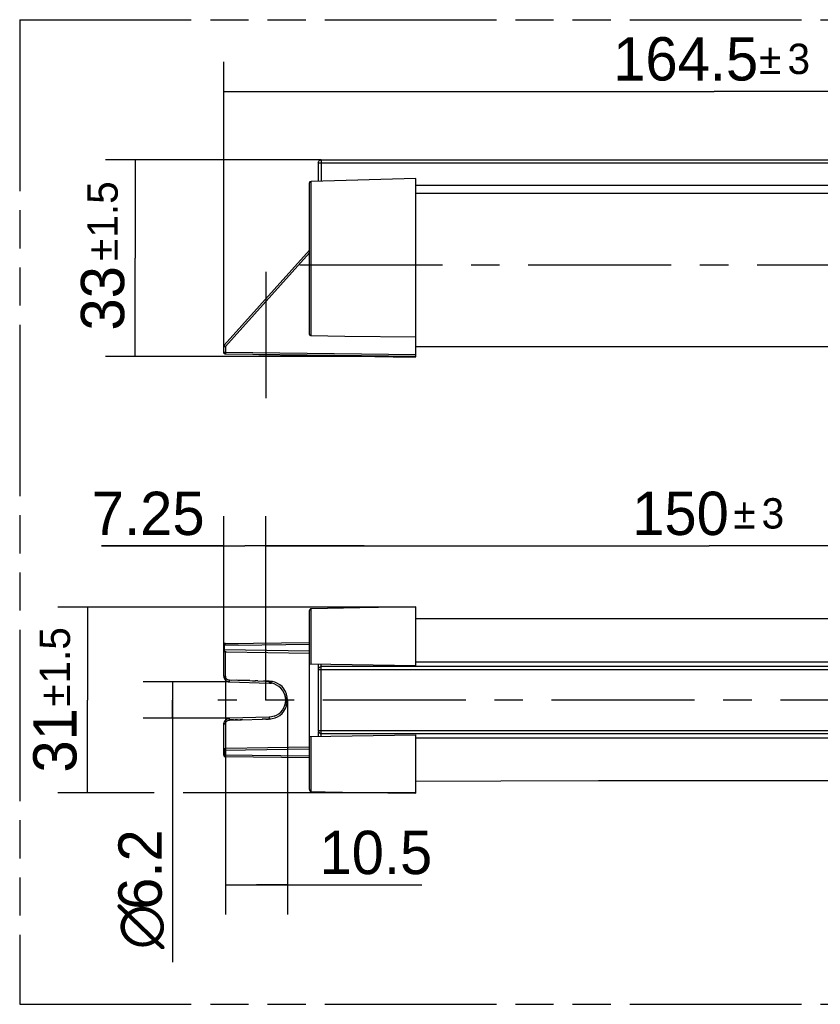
# Model space of a CAD drawing. Header units: millimetres. Extents: x 0 to 210, y 0 to 297.
# Tile 3 of 13: x 50 to 90, y 132 to 182. Entities that reach past the tile are written whole.
import ezdxf
from ezdxf.enums import TextEntityAlignment as Align

# ---------------------------------------------------------------- set-up
doc = ezdxf.new("R2010")
doc.units = ezdxf.units.MM
doc.header["$LTSCALE"] = 19.36
doc.linetypes.add('CENTER', pattern=[0.6, 0.375, -0.075, 0.075, -0.075])
doc.linetypes.add('PHANTOM', pattern=[0.8, 0.45, -0.05, 0.1, -0.05, 0.1, -0.05])
doc.layers.get('0').update_dxf_attribs({"linetype": 'CONTINUOUS'})
for name, color, linetype in [('DEFAULT_3', 7, 'PHANTOM'), ('Z_AXIS', 7, 'CONTINUOUS'), ('Z_DIM_2D', 7, 'CONTINUOUS')]:
    doc.layers.add(name, color=color, linetype=linetype)
doc.styles.add('TEXTSTYLE_3', font='tridonic-metric-print-light.otf')
doc.styles.add('TEXTSTYLE_4', font='gdt', dxfattribs={"width": 0.7})
doc.dimstyles.new('DIMSTYLE_1', dxfattribs={"dimtxt": 2.2, "dimasz": 3.5, "dimexe": 1.5, "dimexo": 0, "dimgap": 0.55, "dimtad": 1, "dimlfac": 3.333333, "dimdsep": 46, "dimtxsty": 'TEXTSTYLE_3', "dimblk": '_FILLED', "dimblk1": '_FILLED', "dimblk2": '_FILLED', "dimcen": 0.09, "dimclrt": 5, "dimadec": 4, "dimazin": 2, "dimtp": 3, "dimtm": 3, "dimtfac": 1, "dimtofl": 0, "dimtmove": 0, "dimatfit": 3, "dimldrblk": '_FILLED', "dimfxl": 0, "dimtolj": 1, "dimarcsym": 0})
doc.dimstyles.new('DIMSTYLE_2', dxfattribs={"dimtxt": 2.2, "dimasz": 3.5, "dimexe": 1.5, "dimexo": 0, "dimgap": 0.55, "dimtad": 1, "dimdec": 1, "dimlfac": 3.333333, "dimdsep": 46, "dimtxsty": 'TEXTSTYLE_3', "dimblk": '_FILLED', "dimblk1": '_FILLED', "dimblk2": '_FILLED', "dimcen": 0.09, "dimclrt": 5, "dimadec": 4, "dimazin": 2, "dimtol": 1, "dimtp": 3, "dimtm": 3, "dimtfac": 1, "dimtdec": 1, "dimtofl": 0, "dimtmove": 0, "dimatfit": 3, "dimldrblk": '_FILLED', "dimfxl": 0, "dimtolj": 1, "dimarcsym": 0})
doc.dimstyles.new('DIMSTYLE_3', dxfattribs={"dimtxt": 2.2, "dimasz": 3.5, "dimexe": 1.5, "dimexo": 0, "dimgap": 0.55, "dimtad": 1, "dimdec": 0, "dimlfac": 3.333333, "dimdsep": 46, "dimtxsty": 'TEXTSTYLE_3', "dimblk": '_FILLED', "dimblk1": '_FILLED', "dimblk2": '_FILLED', "dimcen": 0.09, "dimclrt": 5, "dimadec": 4, "dimazin": 2, "dimtol": 1, "dimtp": 1.5, "dimtm": 1.5, "dimtfac": 1, "dimtdec": 1, "dimtofl": 0, "dimtmove": 0, "dimatfit": 3, "dimldrblk": '_FILLED', "dimfxl": 0, "dimtolj": 1, "dimarcsym": 0})
doc.dimstyles.new('DIMSTYLE_7', dxfattribs={"dimtxt": 2.2, "dimasz": 3.5, "dimexe": 1.5, "dimexo": 0, "dimgap": 0.55, "dimtad": 1, "dimdec": 4, "dimlfac": 3.333333, "dimdsep": 46, "dimtxsty": 'TEXTSTYLE_3', "dimblk": '_FILLED', "dimblk1": '_FILLED', "dimblk2": '_FILLED', "dimcen": 0.09, "dimclrt": 5, "dimadec": 4, "dimazin": 2, "dimtp": 0.5, "dimtm": 0.5, "dimtfac": 1, "dimtdec": 4, "dimtofl": 0, "dimtmove": 0, "dimatfit": 3, "dimldrblk": '_FILLED', "dimfxl": 0, "dimtolj": 1, "dimarcsym": 0})
doc.dimstyles.new('DIMSTYLE_8', dxfattribs={"dimtxt": 2.2, "dimasz": 3.5, "dimexe": 1.5, "dimexo": 0, "dimgap": 0.55, "dimtad": 1, "dimdec": 1, "dimlfac": 3.333333, "dimdsep": 46, "dimtxsty": 'TEXTSTYLE_3', "dimblk": '_FILLED', "dimblk1": '_FILLED', "dimblk2": '_FILLED', "dimcen": 0.09, "dimclrt": 5, "dimadec": 4, "dimazin": 2, "dimtp": 0.2, "dimtm": 0.2, "dimtfac": 1, "dimtdec": 1, "dimtofl": 0, "dimtmove": 0, "dimatfit": 3, "dimldrblk": '_FILLED', "dimfxl": 0, "dimtolj": 1, "dimarcsym": 0})
doc.dimstyles.new('DIMSTYLE_9', dxfattribs={"dimtxt": 2.2, "dimasz": 3.5, "dimexe": 1.5, "dimexo": 0, "dimgap": 0.55, "dimtad": 1, "dimdec": 4, "dimlfac": 3.333333, "dimdsep": 46, "dimtxsty": 'TEXTSTYLE_3', "dimblk": '_FILLED', "dimblk1": '_FILLED', "dimblk2": '_FILLED', "dimcen": 0.09, "dimclrt": 5, "dimadec": 4, "dimazin": 2, "dimtol": 1, "dimtp": 3, "dimtm": 3, "dimtfac": 1, "dimtdec": 4, "dimtofl": 0, "dimtmove": 0, "dimatfit": 3, "dimldrblk": '_FILLED', "dimfxl": 0, "dimtolj": 1, "dimarcsym": 0})

# ---------------------------------------------------------------- blocks, each defined once
blk = doc.blocks.new('*D2')
at = {"layer": 'Z_DIM_2D', "color": 2, "linetype": 'Continuous', "transparency": 16777216}
for p, q in [((59.969, 150.326), (59.969, 157.111)), ((62.105, 150.326), (62.105, 157.111)), ((59.969, 155.611), (53.766, 155.611)), ((53.766, 155.611), (61.037, 155.611)), ((67.105, 155.611), (61.037, 155.611)), ((62.105, 155.611), (67.105, 155.611))]:
    blk.add_line(p, q, dxfattribs=at)
at = {"layer": 'Z_DIM_2D', "color": 5, "linetype": 'Continuous', "transparency": 16777216, "style": 'TEXTSTYLE_3'}
blk.add_text('7.25', height=2.2, dxfattribs=at).set_placement((58.998, 156.161), align=Align.RIGHT)
blk = doc.blocks.new('_FILLED')
at = {"color": 0, "linetype": 'ByBlock'}
blk.add_solid([(0, 0), (-1, 0.125), (-1, -0.125)], dxfattribs=at)
blk = doc.blocks.new('_NONE')
blk = doc.blocks.new('*D3')
at = {"layer": 'Z_DIM_2D', "color": 2, "linetype": 'Continuous', "transparency": 16777216}
for p, q in [((62.105, 147.777), (62.105, 157.111)), ((107.105, 149.497), (107.105, 157.111)), ((62.105, 155.611), (84.605, 155.611)), ((107.105, 155.611), (84.605, 155.611))]:
    blk.add_line(p, q, dxfattribs=at)
at = {"layer": 'Z_DIM_2D', "color": 5, "linetype": 'Continuous', "transparency": 16777216}
for s, height, style, p in [('150', 2.2, 'TEXTSTYLE_3', (83.157, 156.161)), ('`', 1.54, 'TEXTSTYLE_4', (86.399, 156.491)), ('3', 1.54, 'TEXTSTYLE_3', (87.846, 156.491))]:
    blk.add_text(s, height=height, dxfattribs=dict(at, style=style)).set_placement(p, align=Align.CENTER)
blk = doc.blocks.new('*D4')
at = {"layer": 'Z_DIM_2D', "color": 2, "linetype": 'Continuous', "transparency": 16777216}
for p, q in [((69.719, 152.493), (51.544, 152.493)), ((53.044, 152.493), (53.044, 147.777)), ((53.044, 143.061), (53.044, 147.777)), ((56.436, 143.061), (51.544, 143.061)), ((69.719, 143.061), (57.91, 143.061))]:
    blk.add_line(p, q, dxfattribs=at)
at = {"layer": 'Z_DIM_2D', "color": 5, "linetype": 'Continuous', "transparency": 16777216}
for s, height, style, p in [('1.5', 1.54, 'TEXTSTYLE_3', (52.164, 150.053)), ('`', 1.54, 'TEXTSTYLE_4', (52.164, 148.009)), ('31', 2.2, 'TEXTSTYLE_3', (52.494, 145.734))]:
    blk.add_text(s, height=height, rotation=90, dxfattribs=dict(at, style=style)).set_placement(p, align=Align.CENTER)
blk = doc.blocks.new('*D8')
at = {"layer": 'Z_DIM_2D', "color": 2, "linetype": 'Continuous', "transparency": 16777216}
for p, q in [((60.261, 148.699), (55.87, 148.699)), ((57.37, 148.699), (57.37, 147.777)), ((57.37, 146.855), (57.37, 147.777)), ((57.37, 147.777), (57.37, 134.476)), ((60.261, 146.855), (55.87, 146.855))]:
    blk.add_line(p, q, dxfattribs=at)
at = {"layer": 'Z_DIM_2D', "color": 5, "linetype": 'Continuous', "transparency": 16777216}
for s, style, p in [('6.2', 'TEXTSTYLE_3', (56.82, 141.217)), ('n', 'TEXTSTYLE_4', (56.82, 137.41))]:
    blk.add_text(s, height=2.2, rotation=90, dxfattribs=dict(at, style=style)).set_placement(p, align=Align.RIGHT)
blk = doc.blocks.new('*D9')
at = {"layer": 'Z_DIM_2D', "color": 2, "linetype": 'Continuous', "transparency": 16777216}
for p, q in [((60.057, 148.999), (60.057, 136.892)), ((63.208, 147.778), (63.208, 136.892)), ((60.057, 138.392), (61.632, 138.392)), ((63.208, 138.392), (61.632, 138.392)), ((61.632, 138.392), (70.022, 138.392))]:
    blk.add_line(p, q, dxfattribs=at)
at = {"layer": 'Z_DIM_2D', "color": 5, "linetype": 'Continuous', "transparency": 16777216, "style": 'TEXTSTYLE_3'}
blk.add_text('10.5', height=2.2, dxfattribs=at).set_placement((64.828, 138.942))
blk = doc.blocks.new('*D10')
at = {"layer": 'Z_DIM_2D', "color": 2, "linetype": 'Continuous', "transparency": 16777216}
for p, q in [((59.969, 165.44), (59.969, 180.192)), ((109.769, 165.44), (109.769, 180.192)), ((59.969, 178.692), (84.869, 178.692)), ((109.769, 178.692), (84.869, 178.692))]:
    blk.add_line(p, q, dxfattribs=at)
at = {"layer": 'Z_DIM_2D', "color": 5, "linetype": 'Continuous', "transparency": 16777216}
for s, height, style, p in [('164.5', 2.2, 'TEXTSTYLE_3', (83.421, 179.242)), ('`', 1.54, 'TEXTSTYLE_4', (87.715, 179.572)), ('3', 1.54, 'TEXTSTYLE_3', (89.163, 179.572))]:
    blk.add_text(s, height=height, dxfattribs=dict(at, style=style)).set_placement(p, align=Align.CENTER)
blk = doc.blocks.new('*D11')
at = {"layer": 'Z_DIM_2D', "color": 2, "linetype": 'Continuous', "transparency": 16777216}
for p, q in [((64.919, 175.218), (53.965, 175.218)), ((55.465, 175.218), (55.465, 170.225)), ((55.465, 165.232), (55.465, 170.225)), ((69.719, 165.232), (53.965, 165.232))]:
    blk.add_line(p, q, dxfattribs=at)
at = {"layer": 'Z_DIM_2D', "color": 5, "linetype": 'Continuous', "transparency": 16777216}
for s, height, style, p in [('1.5', 1.54, 'TEXTSTYLE_3', (54.585, 172.692)), ('`', 1.54, 'TEXTSTYLE_4', (54.585, 170.648)), ('33', 2.2, 'TEXTSTYLE_3', (54.915, 168.181))]:
    blk.add_text(s, height=height, rotation=90, dxfattribs=dict(at, style=style)).set_placement(p, align=Align.CENTER)

msp = doc.modelspace()

# ---------------------------------------------------------------- linework, layer by layer
at = {"color": 7, "linetype": 'Continuous'}
for p, q in [((64.76858, 175.067652), (64.76858, 174.128313)), ((64.892622, 175.214352), (64.91858, 175.217652)), ((64.91858, 175.217652), (104.81858, 175.217652)), ((100.01858, 151.90794), (69.71858, 151.90794)), ((64.76858, 149.618342), (64.76858, 146.227682)), ((64.89262, 149.472892), (64.91858, 149.476197)), ((104.81858, 149.476197), (64.91858, 149.476197)), ((64.76858, 146.177514), (64.76858, 145.935537)), ((64.816917, 146.125971), (64.840539, 146.105872)), ((64.892601, 146.080973), (64.91858, 146.077682)), ((64.91858, 146.077682), (104.81858, 146.077682)), ((69.71858, 143.668219), (74.03807, 143.682134)), ((74.03807, 143.682134), (78.990353, 143.692366)), ((78.990353, 143.692366), (82.90335, 143.696156)), ((82.90335, 143.696156), (86.776648, 143.696187)), ((86.776648, 143.696187), (91.695162, 143.690887))]:
    msp.add_line(p, q, dxfattribs=at)
at = {"color": 9, "linetype": 'Continuous'}
for p, q in [((64.76858, 175.067652), (104.96858, 175.067652)), ((64.91858, 175.217652), (64.91858, 174.13211)), ((64.407009, 166.277443), (64.407003, 174.119159)), ((100.01858, 173.912214), (69.71858, 173.912214)), ((78.227932, 173.505277), (69.71858, 173.510516)), ((91.527924, 173.505272), (78.227932, 173.505277)), ((64.31858, 170.497972), (60.05748, 165.737296)), ((59.96858, 165.737296), (60.05748, 165.737296)), ((60.01207, 165.778355), (60.033906, 165.758515)), ((60.033906, 165.758515), (60.05748, 165.737296)), ((60.05748, 165.737296), (60.057367, 165.357088)), ((69.71858, 165.73823), (84.887043, 165.741855)), ((84.887043, 165.741855), (100.01858, 165.738231)), ((59.96858, 165.439723), (59.984651, 165.439863)), ((59.984651, 165.439863), (60.010414, 165.439961)), ((60.010414, 165.439961), (60.041669, 165.439873)), ((60.041669, 165.439873), (60.05748, 165.439723)), ((60.057367, 165.357088), (60.057405, 165.351599)), ((60.057405, 165.351599), (60.05748, 165.349732)), ((64.407009, 149.624654), (64.407017, 152.412799)), ((59.969284, 150.568902), (59.96858, 150.568908)), ((60.698819, 150.574474), (59.984944, 150.568878)), ((59.992842, 150.584777), (59.991519, 150.568908)), ((59.991519, 150.568908), (59.992615, 150.444928)), ((59.996818, 150.600714), (59.992842, 150.584777)), ((60.698819, 150.574474), (64.31858, 150.621776)), ((59.968722, 150.325538), (59.969429, 150.325719)), ((64.31858, 150.257562), (59.991519, 150.325524)), ((59.992615, 150.444928), (59.992752, 150.404617)), ((60.00529, 150.27077), (60.011319, 150.261347)), ((64.91858, 145.938155), (64.91858, 149.615724)), ((69.71858, 149.715072), (93.60458, 149.715072)), ((64.76858, 149.326197), (104.96858, 149.326197)), ((59.96858, 148.999186), (60.057182, 148.999189)), ((60.261129, 148.699225), (60.260727, 148.69929)), ((60.260727, 148.69929), (60.261097, 148.699227)), ((60.261287, 148.773277), (60.261662, 148.789243)), ((60.057194, 146.554689), (59.96858, 146.554693)), ((60.260622, 146.852709), (60.260727, 146.85459)), ((60.261151, 146.854655), (60.260727, 146.85459)), ((60.260727, 146.85459), (60.261127, 146.854653)), ((62.271515, 146.8494), (62.271813, 146.833394)), ((62.271813, 146.833394), (62.27219, 146.817382)), ((64.76858, 146.227682), (104.96858, 146.227682)), ((64.40701, 143.141027), (64.407003, 145.929226)), ((84.879097, 145.844509), (69.71858, 145.841092)), ((100.01858, 145.841103), (84.879097, 145.844509)), ((59.984903, 145.228264), (59.991519, 145.228342)), ((59.991519, 145.228342), (64.31858, 145.296317)), ((59.992481, 145.244038), (59.991519, 145.228342)), ((59.991519, 145.228342), (59.991817, 145.147737)), ((59.991817, 145.147737), (59.99153, 144.984971)), ((59.96858, 144.984971), (59.969287, 144.984977)), ((59.971362, 144.98499), (59.979326, 144.98501)), ((59.979326, 144.98501), (59.99153, 144.984971)), ((61.408071, 144.971607), (59.99153, 144.984971)), ((60.045695, 144.896961), (60.05748, 144.894978)), ((64.31858, 144.932104), (61.408071, 144.971607))]:
    msp.add_line(p, q, dxfattribs=at)
at = {"color": 6, "linetype": 'Continuous'}
for p, q in [((64.31858, 166.393552), (64.31858, 174.020175)), ((69.71858, 174.258257), (64.407003, 174.119159)), ((69.718617, 165.216916), (69.71858, 174.258257)), ((64.31858, 170.633052), (59.991733, 165.797579)), ((65.257175, 166.258061), (64.407009, 166.277443)), ((59.97101, 165.758461), (59.968511, 165.737296)), ((59.96858, 165.737296), (59.969287, 165.747931)), ((59.96858, 165.439723), (59.96858, 165.737296)), ((59.968631, 165.740113), (59.968597, 165.738918)), ((59.969261, 165.747985), (59.971286, 165.758727)), ((59.971247, 165.759425), (59.969616, 165.751402)), ((59.969802, 165.752554), (59.969616, 165.751402)), ((59.971856, 165.761728), (59.971224, 165.75931)), ((59.971247, 165.759425), (59.972214, 165.762972)), ((59.971362, 165.758683), (59.973679, 165.766401)), ((59.971903, 165.761885), (59.971681, 165.76109)), ((59.979251, 165.779561), (59.984903, 165.788909)), ((59.98221, 165.784656), (59.981367, 165.78323)), ((59.986765, 165.79147), (59.99153, 165.797332)), ((59.991525, 165.797326), (59.991817, 165.797663)), ((59.991811, 165.797664), (59.991733, 165.797579)), ((59.970217, 165.423402), (59.96858, 165.439723)), ((60.059369, 165.349614), (60.056457, 165.349753)), ((60.05748, 165.439723), (69.71858, 165.321684)), ((60.05748, 165.349732), (60.059375, 165.349614)), ((69.71858, 165.231691), (60.05748, 165.349732)), ((60.0591, 165.349624), (60.058818, 165.349633)), ((60.062003, 165.349676), (60.059369, 165.349614)), ((60.059629, 165.349602), (60.060696, 165.349562)), ((60.061509, 165.349533), (60.060064, 165.349631)), ((61.749758, 165.327113), (63.934525, 165.293776)), ((63.934525, 165.293776), (68.565003, 165.217236)), ((68.565003, 165.217236), (69.71858, 165.205226)), ((69.71858, 152.506714), (66.87356, 152.459682)), ((69.71858, 149.53194), (69.71858, 152.506714)), ((64.31858, 143.230711), (64.31858, 152.323537)), ((66.87356, 152.459682), (64.407017, 152.4128)), ((59.971655, 150.591355), (59.96858, 150.568908)), ((59.96858, 148.999186), (59.96858, 150.568908)), ((60.025368, 150.651077), (60.041387, 150.656811)), ((60.041387, 150.656811), (60.05748, 150.658901)), ((60.05748, 150.658901), (64.31858, 150.710963)), ((59.968584, 150.324889), (59.96858, 150.325766)), ((59.969296, 150.315766), (59.968722, 150.325538)), ((60.017015, 150.250083), (60.024759, 150.247457)), ((60.05729, 149.61742), (60.057166, 150.238782)), ((60.089654, 150.235038), (64.31858, 150.168604)), ((64.31858, 149.626197), (69.71858, 149.53194)), ((60.170415, 148.71818), (60.185755, 148.712734)), ((60.184828, 148.713063), (60.178636, 148.715168)), ((60.178636, 148.715168), (60.218927, 148.704104)), ((60.185755, 148.712734), (60.198995, 148.708792)), ((60.200239, 148.708422), (60.213121, 148.70526)), ((60.213121, 148.70526), (60.224396, 148.703016)), ((60.219504, 148.703946), (60.245595, 148.700183)), ((60.224396, 148.703016), (60.233505, 148.701565)), ((60.245595, 148.700183), (60.260727, 148.69929)), ((60.260727, 148.69929), (62.271272, 148.646642)), ((61.295986, 148.767075), (60.962369, 148.772835)), ((61.285399, 148.766917), (61.446287, 148.763336)), ((61.424581, 148.764393), (61.588783, 148.759509)), ((61.702794, 148.756783), (61.560772, 148.761014)), ((61.702794, 148.756783), (62.145272, 148.739219)), ((62.133619, 148.74312), (61.993185, 148.746734)), ((62.272213, 148.736582), (62.133619, 148.74312)), ((62.145272, 148.739219), (62.188007, 148.737308)), ((62.188007, 148.737308), (62.233995, 148.734726)), ((62.233995, 148.734726), (62.273575, 148.732317)), ((62.265261, 148.646773), (62.270673, 148.646657)), ((62.400841, 148.632889), (62.271272, 148.646642)), ((62.401478, 148.721987), (62.272213, 148.736582)), ((62.273575, 148.732317), (62.3101, 148.729927)), ((62.3101, 148.729927), (62.343613, 148.727574)), ((62.311338, 148.64459), (62.400833, 148.63289)), ((62.343613, 148.727574), (62.38205, 148.724646)), ((62.38205, 148.724646), (62.403258, 148.722901)), ((62.44101, 148.719458), (62.401304, 148.720878)), ((62.425065, 148.718083), (62.401478, 148.721987)), ((62.403258, 148.722901), (62.417888, 148.721629)), ((62.417888, 148.721629), (62.427519, 148.720754)), ((62.427519, 148.720754), (62.436497, 148.719904)), ((62.436497, 148.719904), (62.440558, 148.719504)), ((63.077232, 148.039775), (63.108028, 147.90972)), ((63.104321, 147.931468), (63.07724, 148.039765)), ((63.108028, 147.644177), (63.077233, 147.51412)), ((63.07724, 147.514125), (63.104983, 147.626074)), ((63.104321, 147.931468), (63.106018, 147.92193)), ((63.108033, 147.909716), (63.104321, 147.931468)), ((63.104983, 147.626074), (63.108033, 147.64418)), ((63.118508, 147.776949), (63.108033, 147.909716)), ((63.108033, 147.64418), (63.118508, 147.776949)), ((62.529723, 146.955154), (62.655003, 147.009479)), ((59.96858, 146.554693), (59.972056, 146.594876)), ((59.96858, 144.984971), (59.96858, 146.554693)), ((59.97215, 146.595963), (59.982865, 146.638843)), ((60.025562, 146.723414), (60.056668, 146.760958)), ((60.129442, 146.816479), (60.110804, 146.805262)), ((60.134121, 146.819003), (60.176793, 146.838039)), ((60.171027, 146.835909), (60.176876, 146.838082)), ((60.176793, 146.838039), (60.183229, 146.840264)), ((60.176886, 146.83808), (60.219521, 146.849934)), ((60.183229, 146.840264), (60.186085, 146.841231)), ((60.219512, 146.849934), (60.240268, 146.853151)), ((60.219521, 146.849934), (60.260727, 146.85459)), ((60.235806, 146.852625), (60.221056, 146.850244)), ((60.225923, 146.85103), (60.228353, 146.851512)), ((60.228353, 146.851512), (60.240268, 146.853151)), ((60.252384, 146.854258), (60.235806, 146.852625)), ((60.240268, 146.853151), (60.260727, 146.85459)), ((60.26115, 146.854655), (60.252384, 146.854258)), ((62.27177, 146.907252), (60.260727, 146.85459)), ((60.409327, 146.774242), (60.397523, 146.774241)), ((60.432795, 146.774085), (60.409327, 146.774242)), ((60.467703, 146.77361), (60.432795, 146.774085)), ((60.444496, 146.77394), (60.547879, 146.772264)), ((60.543345, 146.772294), (60.645208, 146.772403)), ((60.569909, 146.772012), (60.547879, 146.772264)), ((60.591367, 146.771896), (60.569909, 146.772012)), ((60.633062, 146.772191), (60.612261, 146.771954)), ((60.653835, 146.772578), (60.633062, 146.772191)), ((60.645208, 146.772403), (60.863985, 146.778376)), ((60.674552, 146.773082), (60.653835, 146.772578)), ((60.922147, 146.779681), (60.806333, 146.776968)), ((60.863985, 146.778376), (61.940839, 146.802492)), ((62.104303, 146.807259), (61.914899, 146.804072)), ((62.140187, 146.811418), (62.03717, 146.807588)), ((62.104303, 146.807259), (62.159293, 146.809768)), ((62.140187, 146.811418), (62.208751, 146.814951)), ((62.159293, 146.809768), (62.190635, 146.811495)), ((62.19049, 146.813875), (62.222463, 146.81574)), ((62.265499, 146.818512), (62.190635, 146.811495)), ((62.313525, 146.822128), (62.208866, 146.81262)), ((62.265499, 146.818512), (62.28931, 146.820283)), ((62.400838, 146.920993), (62.271272, 146.907241)), ((62.271727, 146.907252), (62.271804, 146.907253)), ((62.272209, 146.817383), (62.427839, 146.837281)), ((62.30817, 146.82165), (62.336489, 146.824)), ((62.329147, 146.823352), (62.357115, 146.825799)), ((62.529713, 146.955155), (62.400838, 146.920993)), ((60.057359, 146.342521), (60.056734, 146.103961)), ((60.056734, 146.103961), (60.057166, 145.315098)), ((64.31858, 145.927682), (69.71858, 146.02194)), ((69.71858, 143.047157), (69.71858, 146.02194)), ((59.9691, 145.23842), (59.96858, 145.228342)), ((64.31858, 145.385275), (60.089654, 145.318842)), ((59.96858, 144.984971), (59.970241, 144.970605)), ((59.972167, 144.962656), (59.975891, 144.952997)), ((59.984647, 144.937701), (59.996124, 144.923902)), ((59.996411, 144.923558), (60.010214, 144.911788)), ((60.009513, 144.912262), (60.015501, 144.908214)), ((60.010409, 144.911622), (60.025539, 144.902761)), ((60.020664, 144.905216), (60.017871, 144.906779)), ((60.025392, 144.902797), (60.027496, 144.901836)), ((60.025822, 144.902595), (60.040355, 144.897466)), ((60.039532, 144.897549), (60.04623, 144.89605)), ((60.041667, 144.897003), (60.05748, 144.894978)), ((64.31858, 144.842916), (60.05748, 144.894978)), ((66.873488, 143.091112), (69.71858, 143.047157))]:
    msp.add_line(p, q, dxfattribs=at)
at = {"color": 7, "linetype": 'Continuous'}
for points in [[(64.76858, 175.067652), (64.771888, 175.093625), (64.781473, 175.119943)], [(64.781473, 175.119943), (64.796832, 175.145704), (64.816949, 175.169334), (64.840573, 175.189436), (64.86632, 175.204779), (64.892622, 175.214352)], [(64.76858, 149.326197), (64.771887, 149.352164), (64.781469, 149.378477)], [(64.781469, 149.378477), (64.796826, 149.404236), (64.816941, 149.427865), (64.840566, 149.44797), (64.866315, 149.463315), (64.89262, 149.472892)], [(64.76858, 146.227682), (64.771902, 146.201734), (64.781517, 146.175437)], [(64.781517, 146.175437), (64.796897, 146.149697), (64.817018, 146.12608)], [(64.840539, 146.105872), (64.866288, 146.090536), (64.892601, 146.080973)]]:
    msp.add_lwpolyline(points, dxfattribs=at)
at = {"color": 6, "linetype": 'Continuous'}
for points in [[(64.31858, 174.020175), (64.322458, 174.04701), (64.332071, 174.070962), (64.346374, 174.090985), (64.364291, 174.106083), (64.384763, 174.115578), (64.407003, 174.119159)], [(64.31858, 170.633047), (64.318544, 170.632669), (64.31858, 170.631691)], [(64.407009, 166.277443), (64.387958, 166.280153), (64.370968, 166.286724), (64.35593, 166.29734), (64.343171, 166.311446), (64.332957, 166.328783), (64.325368, 166.348644), (64.320597, 166.370134), (64.31858, 166.393552)], [(69.71858, 166.210754), (66.1214, 166.243201), (65.257175, 166.258061)], [(59.96954, 165.75093), (59.969319, 165.74939), (59.969132, 165.747917), (59.968971, 165.746474), (59.96893, 165.746042)], [(59.969844, 165.75261), (59.970263, 165.754952), (59.971426, 165.760118)], [(59.970032, 165.752645), (59.971434, 165.759291), (59.974675, 165.769585)], [(59.973679, 165.766401), (59.974745, 165.769329), (59.979326, 165.77952), (59.982208, 165.784653)], [(59.973679, 165.766401), (59.975777, 165.771919), (59.977647, 165.776137), (59.979058, 165.779002), (59.980067, 165.780913), (59.980799, 165.782236), (59.981165, 165.78288)], [(59.982208, 165.784653), (59.984954, 165.788924), (59.986765, 165.79147)], [(59.96858, 165.439723), (59.968587, 165.438568), (59.968624, 165.436978)], [(59.970222, 165.423392), (59.968894, 165.432568), (59.968582, 165.439125)], [(59.968703, 165.435191), (59.968815, 165.433482), (59.968915, 165.432285)], [(59.969006, 165.431339), (59.969091, 165.430544), (59.96917, 165.429864), (59.969243, 165.42927), (59.969326, 165.428638), (59.969424, 165.427937), (59.969584, 165.426869), (59.969859, 165.425224), (59.970341, 165.422724), (59.97125, 165.418824)], [(59.995313, 165.377093), (59.980632, 165.39622), (59.971651, 165.417411), (59.970217, 165.423402)], [(59.97125, 165.418824), (59.972577, 165.414216), (59.974295, 165.409324)], [(59.976377, 165.404366), (59.978665, 165.399704), (59.981184, 165.395228), (59.983947, 165.390893), (59.986833, 165.386856), (59.989728, 165.383207), (59.992514, 165.380006), (59.995026, 165.377345), (59.997251, 165.375146)], [(60.025312, 165.356611), (60.014271, 165.362228), (59.995313, 165.377093)], [(60.05748, 165.349732), (60.035309, 165.353046), (60.025312, 165.356611)], [(69.718534, 165.205226), (69.71858, 165.208108), (69.718617, 165.216916)], [(64.407017, 152.412669), (64.402129, 152.412431), (64.394335, 152.411557), (64.386787, 152.410085), (64.37953, 152.408032), (64.372603, 152.405424), (64.366037, 152.402293), (64.359873, 152.398687), (64.354145, 152.394666), (64.348861, 152.39028), (64.344034, 152.385588), (64.339662, 152.380646), (64.335745, 152.37551), (64.332275, 152.370231), (64.329239, 152.36486), (64.326631, 152.359451), (64.324431, 152.354051), (64.322628, 152.348727), (64.321197, 152.343519), (64.320121, 152.338527), (64.319356, 152.333756), (64.31889, 152.329499), (64.318662, 152.326069), (64.318576, 152.323365)], [(59.96858, 150.568908), (59.970483, 150.585066), (59.975988, 150.601062), (59.984791, 150.616402), (59.996377, 150.630302)], [(59.995169, 150.631551), (59.980613, 150.612549), (59.971655, 150.591355)], [(60.039878, 150.65627), (60.035074, 150.655553), (60.013991, 150.646337), (59.995169, 150.631551)], [(59.996377, 150.630302), (60.01013, 150.642069), (60.025368, 150.651077)], [(60.041358, 150.65685), (60.045803, 150.657782), (60.052588, 150.658668)], [(59.96858, 150.325537), (59.969099, 150.315451), (59.970643, 150.305671)], [(59.973457, 150.296777), (59.970884, 150.306144), (59.969296, 150.315766)], [(59.973183, 150.296277), (59.976703, 150.28732), (59.981227, 150.278956), (59.986763, 150.271388)], [(59.986732, 150.271335), (59.981416, 150.279269), (59.976981, 150.287781)], [(59.986763, 150.271388), (59.99153, 150.265876), (59.99697, 150.261011), (60.00307, 150.256816)], [(60.00307, 150.256816), (60.009774, 150.253205), (60.017015, 150.250083)], [(60.024759, 150.247457), (60.030009, 150.245901), (60.040745, 150.242884)], [(60.040745, 150.242884), (60.046188, 150.241428), (60.05167, 150.240074), (60.057166, 150.238782)], [(60.089654, 150.235038), (60.084129, 150.235217), (60.07864, 150.235577), (60.073193, 150.236116), (60.067794, 150.236831), (60.06245, 150.237721), (60.057166, 150.238782)], [(60.057819, 149.213904), (60.056677, 149.365168), (60.056633, 149.444871), (60.05729, 149.61742)], [(60.057175, 148.999189), (60.054404, 149.070806), (60.057124, 149.141467), (60.057819, 149.213904)], [(59.96858, 148.999186), (59.972149, 148.957924), (59.982861, 148.915051), (60.000764, 148.871868), (60.025547, 148.83048)], [(59.96858, 148.999186), (59.969353, 148.98021), (59.972707, 148.954634), (59.978226, 148.930282)], [(59.978226, 148.930282), (59.985565, 148.907057), (59.994496, 148.884913), (60.00498, 148.863611), (60.016807, 148.843415)], [(60.016807, 148.843415), (60.029855, 148.824406), (60.043938, 148.806755), (60.058891, 148.790577), (60.074526, 148.775936), (60.090597, 148.76282), (60.106903, 148.751169), (60.123296, 148.740898), (60.139496, 148.732013), (60.15514, 148.724523), (60.170415, 148.71818)], [(60.025547, 148.83048), (60.056649, 148.792936), (60.093339, 148.760808), (60.134096, 148.73488), (60.178636, 148.715168)], [(60.261659, 148.78922), (60.219202, 148.79833), (60.17991, 148.811563), (60.145457, 148.829459), (60.116735, 148.853098), (60.094212, 148.882364), (60.076986, 148.91699), (60.064583, 148.956898), (60.057175, 148.999189)], [(60.233505, 148.701565), (60.241503, 148.700563), (60.24888, 148.69987)], [(60.245595, 148.700183), (60.241481, 148.700594), (60.236036, 148.701248)], [(60.590674, 148.783153), (60.337859, 148.781349), (60.261659, 148.78922)], [(60.968977, 148.772652), (60.864271, 148.774998), (60.770178, 148.777698), (60.679376, 148.781168), (60.590674, 148.783153)], [(63.07724, 148.039765), (63.026789, 148.164666), (62.95789, 148.280474), (62.872405, 148.383296), (62.771031, 148.471559), (62.655004, 148.544397), (62.529718, 148.598726), (62.400841, 148.632889)], [(63.160384, 148.073706), (63.101341, 148.215375), (63.0216, 148.346768), (62.92626, 148.461311), (62.818266, 148.556101), (62.699888, 148.629611), (62.569346, 148.683213), (62.425065, 148.718083)], [(63.20761, 147.780217), (63.195665, 147.927986), (63.160384, 148.073706)], [(62.655003, 147.009479), (62.771025, 147.082314), (62.872398, 147.170576), (62.957885, 147.2734), (63.026787, 147.389216), (63.07724, 147.514125)], [(63.111941, 147.671867), (63.106056, 147.632184), (63.104983, 147.626074)], [(63.106018, 147.92193), (63.112264, 147.879403), (63.116353, 147.83706), (63.118312, 147.795008)], [(63.118312, 147.795008), (63.118174, 147.753338), (63.11601, 147.712219), (63.111941, 147.671867)], [(63.162083, 147.487367), (63.196435, 147.632682), (63.20761, 147.780217)], [(62.427839, 146.837281), (62.571339, 146.872067), (62.701998, 146.926233), (62.82178, 147.001957), (62.930705, 147.098928), (63.02579, 147.214674), (63.104319, 147.346211), (63.162083, 147.487367)], [(59.971669, 146.593052), (59.968723, 146.562767), (59.96858, 146.554693)], [(60.010293, 146.69969), (59.997557, 146.675526), (59.986612, 146.649602), (59.977837, 146.622081), (59.972056, 146.594876)], [(59.982866, 146.638829), (60.000774, 146.68202), (60.025562, 146.723414)], [(60.110804, 146.805262), (60.092374, 146.792384), (60.074293, 146.777715), (60.056764, 146.761112), (60.040101, 146.74253), (60.024559, 146.722055), (60.010293, 146.69969)], [(60.057194, 146.554689), (60.055772, 146.485526), (60.056711, 146.415908), (60.057359, 146.342521)], [(60.056668, 146.760963), (60.093361, 146.793085), (60.134115, 146.819007), (60.171027, 146.835909)], [(60.057194, 146.554688), (60.064783, 146.597324), (60.07743, 146.637586), (60.094958, 146.67251), (60.117736, 146.701819), (60.146455, 146.725178), (60.180636, 146.74273), (60.219538, 146.755687), (60.261662, 146.764666)], [(60.184382, 146.840686), (60.166258, 146.834055), (60.14804, 146.826073), (60.129442, 146.816479)], [(60.221056, 146.850244), (60.203039, 146.846191), (60.185101, 146.840898)], [(60.324782, 146.77234), (60.312441, 146.771593), (60.300072, 146.770692), (60.287683, 146.769625), (60.275288, 146.768382), (60.262886, 146.766949), (60.2614, 146.766765)], [(60.261662, 146.764666), (60.349459, 146.773209), (60.444496, 146.77394)], [(60.385637, 146.77417), (60.373624, 146.774017), (60.361518, 146.77377), (60.349333, 146.773416), (60.337083, 146.772943), (60.324782, 146.77234)], [(59.986791, 145.282509), (59.98126, 145.274924), (59.976729, 145.266553), (59.973197, 145.257593), (59.970648, 145.248198), (59.9691, 145.23842)], [(59.973282, 145.256907), (59.970668, 145.24745), (59.969103, 145.237905)], [(59.986718, 145.282526), (59.981387, 145.274585), (59.976892, 145.266029)], [(60.024762, 145.306416), (60.016257, 145.303621), (60.008643, 145.300319), (60.001916, 145.296515), (59.996067, 145.29224), (59.991048, 145.287553), (59.986791, 145.282509)], [(60.024737, 145.306461), (60.035375, 145.309493), (60.040775, 145.310999), (60.046215, 145.312456), (60.051676, 145.313831), (60.057166, 145.315098)], [(60.089631, 145.319252), (60.084107, 145.318808), (60.078627, 145.318302), (60.073179, 145.317738), (60.067781, 145.317048), (60.062447, 145.316166), (60.057166, 145.315098)], [(59.96858, 144.985243), (59.969548, 144.973466), (59.971938, 144.963601)], [(59.970411, 144.969134), (59.97581, 144.953223), (59.984286, 144.938334)], [(59.975891, 144.952997), (59.98041, 144.944292), (59.985566, 144.936367), (59.991166, 144.929238)], [(59.991166, 144.929238), (59.997123, 144.922827), (60.003256, 144.917191), (60.009513, 144.912262)], [(60.025115, 144.902929), (60.021872, 144.904554), (60.019985, 144.905572)], [(60.020664, 144.905216), (60.021903, 144.904537), (60.026542, 144.902272)], [(60.026793, 144.902149), (60.032887, 144.899661), (60.038096, 144.898005)], [(60.04623, 144.89605), (60.052134, 144.895257), (60.057478, 144.894978)], [(64.318577, 143.230917), (64.318684, 143.227631), (64.318933, 143.224171), (64.319347, 143.220516), (64.319936, 143.21675), (64.320699, 143.212952), (64.321644, 143.209115), (64.322777, 143.205254), (64.324102, 143.201382), (64.325621, 143.197512), (64.327337, 143.193659), (64.329252, 143.189835), (64.331366, 143.186055), (64.333678, 143.182334), (64.336188, 143.178684), (64.338893, 143.175119), (64.341796, 143.171647), (64.344898, 143.168277), (64.348201, 143.165022), (64.351707, 143.161898), (64.355415, 143.15892), (64.359329, 143.156104), (64.363447, 143.153467), (64.367773, 143.151028), (64.372296, 143.148808), (64.377009, 143.146828), (64.381902, 143.145107), (64.386961, 143.143663), (64.392173, 143.142513), (64.397521, 143.141668), (64.402986, 143.141138), (64.40701, 143.140956)], [(64.40701, 143.141027), (65.115552, 143.124722), (66.873488, 143.091112)]]:
    msp.add_lwpolyline(points, dxfattribs=at)
at = {"color": 9, "linetype": 'Continuous'}
for points in [[(59.99153, 165.797332), (59.992852, 165.796042), (59.996825, 165.792343), (60.01207, 165.778355)], [(59.984944, 150.568878), (59.974734, 150.568876), (59.971353, 150.568889)], [(60.05748, 150.658901), (60.045692, 150.656917), (60.033901, 150.651351), (60.02245, 150.642339), (60.012065, 150.630406), (60.003351, 150.616255), (59.996818, 150.600714)], [(59.971434, 150.325553), (59.974675, 150.325293), (59.979125, 150.325063), (59.984733, 150.325051), (59.99152, 150.325524)], [(59.992752, 150.404617), (59.992445, 150.364814), (59.991519, 150.325524)], [(59.99152, 150.325524), (59.991754, 150.314409), (59.993531, 150.303046), (59.996361, 150.291588), (60.000229, 150.280752), (60.00529, 150.27077)], [(60.011319, 150.261347), (60.013413, 150.258693), (60.015557, 150.256195), (60.017782, 150.253822)], [(60.017782, 150.253822), (60.02007, 150.251588), (60.022399, 150.249507), (60.024799, 150.247559)], [(60.260727, 148.69929), (60.260623, 148.701159), (60.260564, 148.706644), (60.260561, 148.715609), (60.260625, 148.727524)], [(60.260625, 148.727524), (60.260987, 148.757265), (60.261287, 148.773277)], [(62.271171, 148.674866), (62.271104, 148.662921), (62.271108, 148.653955), (62.271167, 148.648493), (62.271272, 148.646642)], [(62.272214, 148.736582), (62.271839, 148.720674), (62.271539, 148.704684), (62.271171, 148.674866)], [(60.26056, 146.838231), (60.260563, 146.847211), (60.260622, 146.852709)], [(60.260991, 146.796558), (60.260626, 146.826296), (60.26056, 146.838231)], [(60.261665, 146.764666), (60.26129, 146.780583), (60.260991, 146.796558)], [(62.271272, 146.907238), (62.271167, 146.905372), (62.271105, 146.899887), (62.271099, 146.890922), (62.27116, 146.879016), (62.271515, 146.8494)], [(59.96858, 145.228342), (59.969261, 145.228327), (59.971286, 145.228293), (59.97465, 145.228257), (59.979251, 145.228242), (59.984903, 145.228264)], [(60.024737, 145.306461), (60.015169, 145.297405), (60.006995, 145.286253), (60.000378, 145.27338), (59.995486, 145.259177), (59.992481, 145.244038)], [(59.99153, 144.984971), (59.992852, 144.969106), (59.996825, 144.95317), (60.003357, 144.937627), (60.01207, 144.923472)], [(60.01207, 144.923472), (60.022455, 144.911538), (60.033906, 144.902526), (60.045695, 144.896961)]]:
    msp.add_lwpolyline(points, dxfattribs=at)
at = {"layer": 'DEFAULT_3', "color": 7, "linetype": 'PHANTOM'}
for p, q in [((49.609248, 182.330336), (49.609248, 132.330336)), ((49.609248, 182.330336), (149.609248, 182.330336)), ((49.609248, 132.330336), (149.609248, 132.330336))]:
    msp.add_line(p, q, dxfattribs=at)
at = {"layer": 'Z_AXIS', "color": 9, "linetype": 'CENTER'}
for p, q in [((62.10458, 169.520598), (62.10458, 163.118531)), ((105.920163, 169.866691), (63.828848, 169.866691)), ((107.10458, 147.77694), (59.660568, 147.77694))]:
    msp.add_line(p, q, dxfattribs=at)

# ---------------------------------------------------------------- dimensions: what is measured, and where the dimension line sits
at = {"layer": 'Z_DIM_2D', "color": 2, "linetype": 'Continuous'}
for base, p1, p2, dimstyle, picture, middle in [((109.76858, 178.691831), (59.96858, 165.439723), (109.76858, 165.439723), 'DIMSTYLE_9', '*D10', (84.86858, 178.691831)), ((107.10458, 155.611122), (62.10458, 147.77694), (107.10458, 149.496981), 'DIMSTYLE_2', '*D3', (84.60458, 155.611122))]:
    dim = msp.add_linear_dim(base=base, p1=p1, p2=p2, dimstyle=dimstyle, override={"dimblk1": 'NONE', "dimblk2": 'NONE', "dimsah": 1}, dxfattribs=at)
    dim.commit()
    dim.dimension.update_dxf_attribs({"geometry": picture, "text_midpoint": middle, "dimtype": 160})
for base, p1, p2, angle, dimstyle, picture, middle in [((55.464583, 165.231687), (64.91858, 175.217652), (69.71889, 165.231687), 270, 'DIMSTYLE_3', '*D11', (55.464583, 170.22467)), ((59.96858, 155.611122), (62.10458, 150.325537), (59.96858, 150.325537), 180, 'DIMSTYLE_1', '*D2', (56.352436, 155.611122)), ((53.044391, 152.492957), (69.71858, 143.060977), (69.71858, 152.492957), 90, 'DIMSTYLE_3', '*D4', (53.044391, 147.776967)), ((63.207681, 138.391618), (60.057175, 148.999189), (63.207613, 147.77792), 0.0004201, 'DIMSTYLE_8', '*D9', (67.413614, 138.391649))]:
    dim = msp.add_linear_dim(base=base, p1=p1, p2=p2, angle=angle, dimstyle=dimstyle, override={"dimblk1": 'NONE', "dimblk2": 'NONE', "dimsah": 1}, dxfattribs=at)
    dim.commit()
    dim.dimension.update_dxf_attribs({"geometry": picture, "text_midpoint": middle, "dimtype": 160})
dim = msp.add_linear_dim(base=(57.369523, 148.69929), p1=(60.260727, 146.85459), p2=(60.260727, 148.69929), angle=89.9999867, text='%%c<>', dimstyle='DIMSTYLE_7', override={"dimblk1": 'NONE', "dimblk2": 'NONE', "dimsah": 1}, dxfattribs=at)
dim.commit()
dim.dimension.update_dxf_attribs({"geometry": '*D8', "text_midpoint": (57.36952, 137.846465), "dimtype": 160})

doc.saveas('drawing.dxf')
